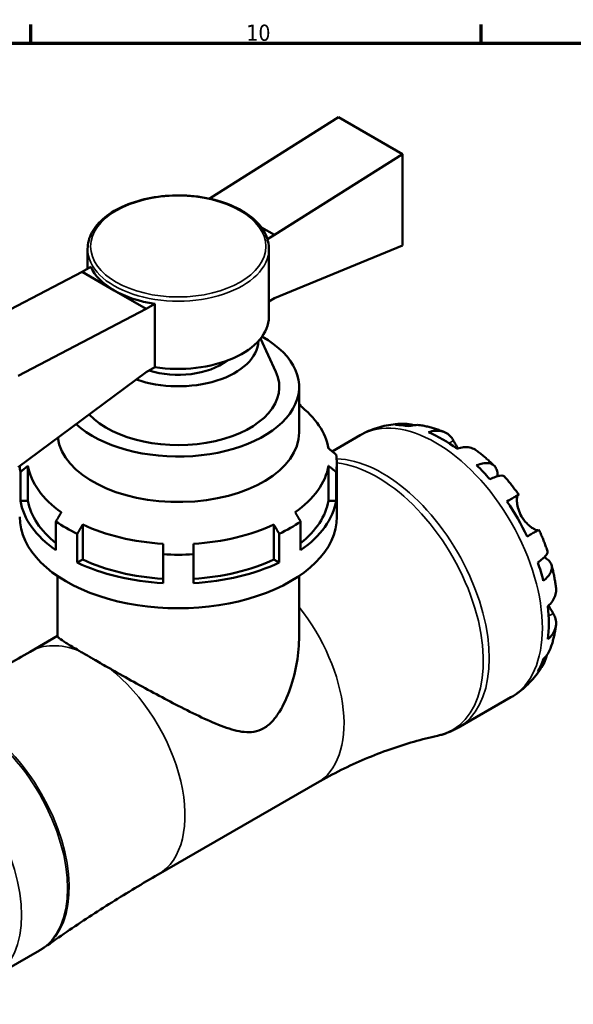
# Model space of a CAD drawing. Header units: millimetres. Extents: x 0 to 896, y 0 to 747.
# Tile 9 of 10: x 629 to 715, y 425 to 578. Entities that reach past the tile are written whole.
import ezdxf

# ---------------------------------------------------------------- set-up
doc = ezdxf.new("R2010")
doc.units = ezdxf.units.MM
for name, color, linetype, lineweight in [('Border (ISO)', 7, 'Continuous', 70), ('Visible (ISO)', 7, 'Continuous', 50), ('Visible Narrow (ISO)', 7, 'Continuous', 35)]:
    doc.layers.add(name, color=color, linetype=linetype, lineweight=lineweight)
doc.styles.add('Note Text (ISO)', font='tahoma.ttf')

# ---------------------------------------------------------------- blocks, each defined once
blk = doc.blocks.new('Borders Default Border')
at = {"layer": 'Border (ISO)'}
for p, q in [((630.75, 574), (630.75, 576.9)), ((700.83, 574), (700.83, 576.9))]:
    blk.add_line(p, q, dxfattribs=at)
at = {"layer": 'Border (ISO)', "flags": 128}
blk.add_lwpolyline([(20, 20), (20, 574), (821, 574), (821, 20), (20, 20)], dxfattribs=at)
at = {"layer": 'Border (ISO)', "color": 232, "true_color": 0xca0064, "insert": (664.29, 574.35), "char_height": 2.5, "attachment_point": 7, "style": 'Note Text (ISO)'}
blk.add_mtext('10', dxfattribs=at)

msp = doc.modelspace()

# ---------------------------------------------------------------- linework, layer by layer
at = {"layer": 'Visible (ISO)'}
for p, q in [((658.68, 549.949), (678.621, 562.523)), ((678.621, 562.523), (688.591, 556.782)), ((688.591, 556.782), (668.65, 544.208)), ((688.591, 542.593), (688.591, 556.782)), ((658.68, 549.949), (658.531, 549.863)), ((658.68, 549.949), (659.022, 549.752)), ((666.636, 545.367), (668.65, 544.208)), ((668.65, 544.208), (667.557, 543.578)), ((639.595, 542.044), (639.595, 538.959)), ((667.795, 542.044), (667.795, 531.514)), ((668.65, 534.385), (688.591, 542.593)), ((640.075, 539.235), (638.74, 538.466)), ((638.74, 538.466), (618.799, 528.075)), ((638.74, 538.466), (643.725, 535.595)), ((643.725, 535.595), (648.71, 532.725)), ((668.65, 534.385), (667.795, 533.892)), ((628.77, 522.333), (648.71, 532.725)), ((650.046, 533.494), (648.71, 532.725)), ((650.046, 533.494), (650.046, 523.671)), ((666.498, 528.112), (668.889, 522.921)), ((650.046, 523.671), (648.71, 522.902)), ((648.71, 522.902), (628.77, 508.145)), ((672.495, 520.6), (672.495, 513.528)), ((672.725, 517.625), (672.725, 517.77)), ((677.645, 510.577), (682.008, 513.089)), ((630.313, 508.332), (630.313, 502.896)), ((677.077, 502.896), (677.077, 508.332)), ((678.37, 500.406), (678.37, 508.725)), ((629.132, 502.896), (629.132, 507.372)), ((678.258, 502.896), (678.258, 507.372)), ((630.313, 502.896), (629.132, 502.896)), ((678.258, 502.896), (677.077, 502.896)), ((634.665, 495.204), (634.665, 499.68)), ((638.823, 499.207), (638.823, 493.771)), ((668.567, 493.771), (668.567, 499.207)), ((672.725, 495.204), (672.725, 499.68)), ((637.988, 493.29), (637.988, 497.766)), ((669.402, 493.29), (669.402, 497.766)), ((651.345, 490.104), (651.345, 494.58)), ((656.045, 490.104), (656.045, 494.58)), ((638.823, 493.771), (637.988, 493.29)), ((669.402, 493.29), (668.567, 493.771)), ((634.895, 491.203), (634.895, 481.855)), ((672.495, 491.203), (672.495, 481.855)), ((630.645, 479.443), (634.895, 481.891)), ((697.192, 467.597), (705.462, 472.359)), ((650.582, 444.823), (675.33, 459.075)), ((624.93, 428.869), (632.1, 432.998))]:
    msp.add_line(p, q, dxfattribs=at)
for centre, major_axis, ratio, start_param, end_param in [((653.695, 541.337), (-14.1, 0), 0.5758617, 0.2617994, 0.7853982), ((653.695, 541.337), (14.1, 0), 0.5758617, 3.9269908, 4.4505896), ((653.695, 531.514), (14.1, 0), 0.5758617, 4.4505896, 6.2831853), ((653.695, 520.6), (18.8, 0), 0.5758617, 3.7043657, 7.0885046), ((653.695, 527.876), (12.48, 0), 0.5758617, 4.1611364, 6.2632796), ((653.695, 527.876), (-9.4, 0), 0.5758617, 1.0637396, 2.5057049), ((653.695, 520.6), (15.72, 0), 0.5758617, 3.6325616, 6.5424526), ((653.695, 508.725), (-24.675, 0), 0.5758617, 3.8316082, 3.8461401), ((653.695, 509.685), (23.5, 0), 0.5758617, 0.1001674, 0.6435011), ((694.849, 493.365), (-11.648, 20.227), 0.5780931, 5.8247609, 5.9600789), ((653.695, 513.528), (18.8, 0), 0.5758617, 3.2165719, 6.2831853), ((694.849, 493.365), (-11.648, 20.227), 0.5780931, 5.3643515, 5.6350902), ((653.695, 508.725), (24.675, 0), 0.5758617, 6.1878026, 6.378568), ((653.695, 508.725), (-24.675, 0), 0.5758617, 0.0273129, 0.0953827), ((653.695, 509.685), (-23.5, 0), 0.5758617, 0.1001674, 0.6852307), ((653.695, 509.685), (23.5, 0), 0.5758617, 5.5979546, 6.1830179), ((694.849, 493.365), (-11.648, 20.227), 0.5780931, 5.0393628, 5.1746808), ((653.695, 504.249), (-24.675, 0), 0.5758617, 0.0953827, 0.6900155), ((653.695, 504.249), (-23.5, 0), 0.5758617, 0.1001674, 0.6269887), ((653.695, 504.249), (23.5, 0), 0.5758617, 5.6561966, 6.1830179), ((653.695, 504.249), (24.675, 0), 0.5758617, 5.5931698, 6.1878026), ((694.849, 493.365), (-11.648, 20.227), 0.5780931, 4.5789534, 4.849692), ((653.695, 500.406), (-24.675, 0), 0.5758617, 0, 3.1415927), ((653.695, 508.725), (24.675, 0), 0.5758617, 3.8316082, 4.0223735), ((653.695, 509.685), (-23.5, 0), 0.5758617, 0.8855656, 1.4706289), ((653.695, 509.685), (-23.5, 0), 0.5758617, 1.6709637, 2.2560271), ((653.695, 508.725), (24.675, 0), 0.5758617, 5.4024045, 5.5931698), ((653.695, 508.725), (24.675, 0), 0.5758617, 4.6170063, 4.8077716), ((653.695, 504.249), (24.675, 0), 0.5758617, 4.0223735, 4.6170063), ((653.695, 504.249), (23.5, 0), 0.5758617, 4.0271582, 4.6122216), ((653.695, 504.249), (23.5, 0), 0.5758617, 4.8125564, 5.3976197), ((653.695, 504.249), (24.675, 0), 0.5758617, 4.8077716, 5.4024045), ((694.849, 493.365), (-11.648, 20.227), 0.5780931, 4.2539646, 4.3892826), ((694.849, 493.365), (-11.648, 20.227), 0.5780931, 3.7935552, 4.0642939), ((694.849, 493.365), (11.648, -20.227), 0.5780931, 0.3269738, 0.4622918)]:
    msp.add_ellipse(centre, major_axis=major_axis, ratio=ratio, start_param=start_param, end_param=end_param, dxfattribs=at)
for points, knots in [([(639.595, 542.044), (639.595, 542.911), (639.824, 543.776), (640.715, 545.433), (641.391, 546.221), (643.137, 547.65), (644.22, 548.286), (646.671, 549.322), (648.039, 549.722), (650.915, 550.249), (652.423, 550.376), (655.428, 550.347), (656.926, 550.192), (659.767, 549.612), (661.109, 549.187), (663.504, 548.104), (664.557, 547.445), (666.256, 545.951), (666.905, 545.115), (667.629, 543.521), (667.795, 542.783), (667.795, 542.044)], [3.9269908, 3.9269908, 3.9269908, 3.9269908, 4.2271809, 4.2271809, 4.5398758, 4.5398758, 4.8642903, 4.8642903, 5.1898432, 5.1898432, 5.5144344, 5.5144344, 5.8386409, 5.8386409, 6.1633155, 6.1633155, 6.4889404, 6.4889404, 6.8127909, 6.8127909, 7.0685835, 7.0685835, 7.0685835, 7.0685835]), ([(682.008, 513.089), (682.433, 513.334), (682.872, 513.554), (683.768, 513.945), (684.226, 514.114), (685.151, 514.4), (685.619, 514.517), (686.555, 514.701), (687.025, 514.767), (687.958, 514.853), (688.422, 514.872), (688.882, 514.87)], [5.49972085, 5.49972085, 5.49972085, 5.49972085, 5.56468082, 5.56468082, 5.62964079, 5.62964079, 5.69460075, 5.69460075, 5.75956072, 5.75956072, 5.82452068, 5.82452068, 5.82452068, 5.82452068]), ([(687.516, 514.684), (687.91, 514.795), (688.315, 514.854), (689.073, 514.88), (689.496, 514.847), (690.057, 514.727), (690.201, 514.689), (690.342, 514.646)], [0.1494024, 0.1494024, 0.1494024, 0.1494024, 0.29124982, 0.29124982, 0.43706507, 0.43706507, 0.48741206, 0.48741206, 0.48741206, 0.48741206]), ([(691.582, 514.615), (691.275, 514.67), (690.963, 514.689), (690.33, 514.659), (689.953, 514.597), (689.578, 514.484)], [4.26896289, 4.26896289, 4.26896289, 4.26896289, 4.39078313, 4.39078313, 4.53263055, 4.53263055, 4.53263055, 4.53263055]), ([(691.582, 514.615), (691.827, 514.571), (692.069, 514.521), (692.55, 514.411), (692.789, 514.351), (693.261, 514.222), (693.494, 514.152), (693.958, 514.005), (694.187, 513.926), (694.641, 513.762), (694.867, 513.675), (695.089, 513.585)], [5.95483615, 5.95483615, 5.95483615, 5.95483615, 5.99130939, 5.99130939, 6.02778262, 6.02778262, 6.06425586, 6.06425586, 6.10072909, 6.10072909, 6.13720233, 6.13720233, 6.13720233, 6.13720233]), ([(692.621, 513.556), (692.976, 513.676), (693.323, 513.748), (693.947, 513.807), (694.281, 513.796), (694.903, 513.671), (695.192, 513.557), (695.679, 513.271), (695.921, 513.072), (696.281, 512.653), (696.414, 512.454), (696.526, 512.246)], [0.14941001, 0.14941001, 0.14941001, 0.14941001, 0.29044502, 0.29044502, 0.43634177, 0.43634177, 0.58223851, 0.58223851, 0.72934673, 0.72934673, 0.83526259, 0.83526259, 0.83526259, 0.83526259]), ([(696.526, 512.246), (696.53, 512.238), (696.534, 512.231), (696.596, 512.116), (696.659, 512), (696.789, 511.767), (696.854, 511.653), (697.006, 511.389), (697.095, 511.238), (697.199, 511.067), (697.209, 511.052), (697.218, 511.036)], [-0.51072287, -0.51072287, -0.51072287, -0.51072287, -0.50653573, -0.50653573, -0.4498196, -0.4498196, -0.40070764, -0.40070764, -0.34173664, -0.34173664, -0.33592843, -0.33592843, -0.33592843, -0.33592843]), ([(700.142, 510.68), (700.059, 510.743), (699.974, 510.799), (699.647, 510.992), (699.358, 511.106), (698.736, 511.231), (698.402, 511.242), (697.778, 511.183), (697.431, 511.11), (697.076, 510.99)], [4.09437396, 4.09437396, 4.09437396, 4.09437396, 4.14541915, 4.14541915, 4.2913159, 4.2913159, 4.43721264, 4.43721264, 4.57824766, 4.57824766, 4.57824766, 4.57824766]), ([(700.142, 510.681), (700.333, 510.537), (700.523, 510.39), (700.898, 510.091), (701.084, 509.939), (701.452, 509.629), (701.635, 509.472), (701.995, 509.152), (702.174, 508.99), (702.527, 508.661), (702.702, 508.494), (702.875, 508.325)], [0.15181689, 0.15181689, 0.15181689, 0.15181689, 0.18846211, 0.18846211, 0.22510733, 0.22510733, 0.26175256, 0.26175256, 0.29839778, 0.29839778, 0.335043, 0.335043, 0.335043, 0.335043]), ([(700.119, 508.413), (700.458, 508.548), (700.779, 508.641), (701.341, 508.749), (701.631, 508.77), (702.149, 508.722), (702.378, 508.653), (702.742, 508.458), (702.911, 508.314), (703.171, 507.945), (703.262, 507.719), (703.363, 507.266), (703.385, 507.003), (703.373, 506.712)], [0.1494024, 0.1494024, 0.1494024, 0.1494024, 0.29124982, 0.29124982, 0.43706507, 0.43706507, 0.58288032, 0.58288032, 0.7290354, 0.7290354, 0.87519047, 0.87519047, 1.01101923, 1.01101923, 1.01101923, 1.01101923]), ([(704.445, 506.67), (704.392, 506.729), (704.318, 506.77), (704.111, 506.825), (703.945, 506.828), (703.533, 506.763), (703.289, 506.694), (702.794, 506.516), (702.501, 506.393), (702.181, 506.239)], [3.99241343, 3.99241343, 3.99241343, 3.99241343, 4.09915263, 4.09915263, 4.24496788, 4.24496788, 4.39078313, 4.39078313, 4.53263055, 4.53263055, 4.53263055, 4.53263055]), ([(704.445, 506.67), (704.603, 506.491), (704.758, 506.311), (705.066, 505.945), (705.218, 505.761), (705.519, 505.388), (705.667, 505.2), (705.96, 504.821), (706.105, 504.629), (706.39, 504.243), (706.53, 504.048), (706.669, 503.852)], [0.44977219, 0.44977219, 0.44977219, 0.44977219, 0.48560592, 0.48560592, 0.52143965, 0.52143965, 0.55727339, 0.55727339, 0.59310712, 0.59310712, 0.62894085, 0.62894085, 0.62894085, 0.62894085]), ([(704.837, 502.804), (705.141, 502.978), (705.41, 503.133), (705.85, 503.386), (706.059, 503.506), (706.386, 503.693), (706.503, 503.759), (706.644, 503.839), (706.68, 503.858), (706.656, 503.843), (706.621, 503.822), (706.566, 503.79)], [0.14941001, 0.14941001, 0.14941001, 0.14941001, 0.29044502, 0.29044502, 0.43634177, 0.43634177, 0.58223851, 0.58223851, 0.72934673, 0.72934673, 0.83526259, 0.83526259, 0.83526259, 0.83526259]), ([(706.566, 503.79), (706.546, 503.778), (706.527, 503.759), (706.481, 503.687), (706.456, 503.623), (706.416, 503.451), (706.401, 503.343), (706.385, 503.038), (706.39, 502.826), (706.45, 502.281), (706.517, 501.938), (706.744, 501.206), (706.908, 500.825), (707.116, 500.464)], [-0.50766593, -0.50766593, -0.50766593, -0.50766593, -0.46718991, -0.46718991, -0.40200215, -0.40200215, -0.33506637, -0.33506637, -0.24300458, -0.24300458, -0.12488859, -0.12488859, 0, 0, 0, 0]), ([(707.116, 500.464), (707.226, 500.274), (707.348, 500.09), (707.617, 499.731), (707.765, 499.559), (708.138, 499.172), (708.364, 498.976), (708.782, 498.667), (708.97, 498.551), (709.248, 498.411), (709.349, 498.37), (709.518, 498.32), (709.585, 498.31), (709.654, 498.314), (709.669, 498.316), (709.683, 498.32)], [0, 0, 0, 0, 0.06608139, 0.06608139, 0.13667451, 0.13667451, 0.23873403, 0.23873403, 0.33457773, 0.33457773, 0.40157847, 0.40157847, 0.46685307, 0.46685307, 0.48798723, 0.48798723, 0.48798723, 0.48798723]), ([(709.819, 498.396), (709.818, 498.396), (709.783, 498.377), (709.653, 498.303), (709.536, 498.237), (709.209, 498.05), (709, 497.93), (708.56, 497.677), (708.291, 497.522), (707.987, 497.348)], [4.02068324, 4.02068324, 4.02068324, 4.02068324, 4.14541915, 4.14541915, 4.2913159, 4.2913159, 4.43721264, 4.43721264, 4.57824766, 4.57824766, 4.57824766, 4.57824766]), ([(709.819, 498.396), (709.92, 498.177), (710.018, 497.958), (710.21, 497.518), (710.304, 497.297), (710.486, 496.854), (710.575, 496.631), (710.747, 496.185), (710.831, 495.961), (710.994, 495.511), (711.072, 495.286), (711.148, 495.06)], [0.94186985, 0.94186985, 0.94186985, 0.94186985, 0.97770401, 0.97770401, 1.01353817, 1.01353817, 1.04937233, 1.04937233, 1.08520649, 1.08520649, 1.12104066, 1.12104066, 1.12104066, 1.12104066]), ([(709.635, 493.328), (709.929, 493.527), (710.183, 493.718), (710.586, 494.055), (710.768, 494.232), (711.032, 494.552), (711.113, 494.697), (711.171, 494.901), (711.173, 494.985), (711.148, 495.06)], [0.1494024, 0.1494024, 0.1494024, 0.1494024, 0.29124982, 0.29124982, 0.43706507, 0.43706507, 0.58288032, 0.58288032, 0.69008895, 0.69008895, 0.69008895, 0.69008895]), ([(710.635, 494.11), (710.901, 493.974), (711.124, 493.82), (711.469, 493.505), (711.618, 493.314), (711.806, 492.907), (711.846, 492.69), (711.831, 492.279), (711.776, 492.048), (711.557, 491.578), (711.392, 491.338), (711.018, 490.908), (710.775, 490.678), (710.489, 490.453)], [3.66745899, 3.66745899, 3.66745899, 3.66745899, 3.80684248, 3.80684248, 3.95299756, 3.95299756, 4.09915263, 4.09915263, 4.24496788, 4.24496788, 4.39078313, 4.39078313, 4.53263055, 4.53263055, 4.53263055, 4.53263055]), ([(711.797, 492.874), (711.857, 492.639), (711.914, 492.404), (712.023, 491.934), (712.074, 491.698), (712.171, 491.226), (712.216, 490.989), (712.3, 490.516), (712.339, 490.279), (712.411, 489.804), (712.443, 489.567), (712.472, 489.329)], [1.23573065, 1.23573065, 1.23573065, 1.23573065, 1.27236797, 1.27236797, 1.30900528, 1.30900528, 1.34564259, 1.34564259, 1.38227991, 1.38227991, 1.41891722, 1.41891722, 1.41891722, 1.41891722]), ([(711.202, 486.523), (711.484, 486.77), (711.721, 487.033), (712.085, 487.542), (712.243, 487.835), (712.447, 488.434), (712.494, 488.74), (712.492, 489.12), (712.485, 489.224), (712.472, 489.329)], [0.14941001, 0.14941001, 0.14941001, 0.14941001, 0.29044502, 0.29044502, 0.43634177, 0.43634177, 0.58223851, 0.58223851, 0.63436131, 0.63436131, 0.63436131, 0.63436131]), ([(712.029, 485.394), (712.153, 485.194), (712.258, 484.98), (712.44, 484.461), (712.491, 484.152), (712.494, 483.59), (712.447, 483.284), (712.243, 482.685), (712.085, 482.391), (711.721, 481.882), (711.484, 481.619), (711.202, 481.373)], [3.89239507, 3.89239507, 3.89239507, 3.89239507, 3.99831093, 3.99831093, 4.14541915, 4.14541915, 4.2913159, 4.2913159, 4.43721264, 4.43721264, 4.57824766, 4.57824766, 4.57824766, 4.57824766]), ([(711.314, 486.624), (711.338, 486.578), (711.363, 486.533), (711.482, 486.316), (711.576, 486.153), (711.755, 485.846), (711.84, 485.704), (711.957, 485.511), (711.994, 485.451), (712.029, 485.394)], [-1.84588864, -1.84588864, -1.84588864, -1.84588864, -1.82942275, -1.82942275, -1.76558177, -1.76558177, -1.70117883, -1.70117883, -1.66961913, -1.66961913, -1.66961913, -1.66961913]), ([(712.468, 483.499), (712.435, 483.261), (712.398, 483.023), (712.314, 482.547), (712.268, 482.309), (712.165, 481.835), (712.109, 481.597), (711.986, 481.124), (711.919, 480.888), (711.775, 480.417), (711.698, 480.182), (711.614, 479.947)], [1.71686566, 1.71686566, 1.71686566, 1.71686566, 1.75333143, 1.75333143, 1.78979721, 1.78979721, 1.82626299, 1.82626299, 1.86272876, 1.86272876, 1.89919454, 1.89919454, 1.89919454, 1.89919454]), ([(634.895, 481.855), (634.895, 481.79), (634.99, 481.682), (635.419, 481.347), (635.753, 481.12), (636.676, 480.536), (637.265, 480.178), (638.061, 479.706), (638.154, 479.651), (638.248, 479.595)], [1.7205478, 1.7205478, 1.7205478, 1.7205478, 2.1041382, 2.1041382, 2.4877287, 2.4877287, 2.8713191, 2.8713191, 2.9206172, 2.9206172, 2.9206172, 2.9206172]), ([(642.979, 476.871), (643.115, 476.794), (643.252, 476.717), (644.467, 476.031), (645.61, 475.391), (647.941, 474.102), (649.131, 473.451), (651.467, 472.193), (652.613, 471.587), (654.908, 470.404), (656.128, 469.794), (658.509, 468.678), (659.669, 468.172), (661.891, 467.366), (662.944, 467.063), (664.475, 466.91), (664.977, 466.911), (665.98, 467.074), (666.482, 467.238), (667.496, 467.822), (667.94, 468.203), (668.747, 469.081), (669.109, 469.578), (670.108, 471.188), (670.657, 472.414), (671.561, 475.02), (671.909, 476.395), (672.376, 479.151), (672.495, 480.532), (672.495, 481.855)], [3.5892019, 3.5892019, 3.5892019, 3.5892019, 3.6385, 3.6385, 4.0220905, 4.0220905, 4.4056809, 4.4056809, 4.7892714, 4.7892714, 5.2194083, 5.2194083, 5.6495453, 5.6495453, 6.0796822, 6.0796822, 6.2947507, 6.2947507, 6.5098191, 6.5098191, 6.7248876, 6.7248876, 6.9399561, 6.9399561, 7.370093, 7.370093, 7.80023, 7.80023, 8.2303669, 8.2303669, 8.2303669, 8.2303669]), ([(630.645, 479.443), (629.428, 478.742), (628.204, 478.053), (625.744, 476.697), (624.509, 476.031), (622.027, 474.723), (620.781, 474.082), (618.281, 472.823), (617.027, 472.207), (614.511, 470.999), (613.25, 470.408), (611.986, 469.83)], [5.499720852, 5.499720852, 5.499720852, 5.499720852, 5.510556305, 5.510556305, 5.521391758, 5.521391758, 5.532227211, 5.532227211, 5.543062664, 5.543062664, 5.553898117, 5.553898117, 5.553898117, 5.553898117]), ([(638.248, 479.595), (638.266, 479.585), (638.284, 479.575), (638.501, 479.447), (638.708, 479.325), (639.336, 478.958), (639.777, 478.702), (640.28, 478.412), (640.316, 478.391), (640.361, 478.365), (640.369, 478.361), (640.382, 478.353), (640.388, 478.35), (640.398, 478.344), (640.402, 478.342), (640.411, 478.336), (640.416, 478.333), (640.43, 478.326), (640.438, 478.321), (640.48, 478.297), (640.514, 478.277), (640.637, 478.206), (640.727, 478.155), (641.145, 477.915), (641.482, 477.722), (642.203, 477.311), (642.586, 477.093), (642.979, 476.871)], [0, 0, 0, 0, 0.00941175, 0.00941175, 0.11489153, 0.11489153, 0.31578685, 0.31578685, 0.33117026, 0.33117026, 0.33468122, 0.33468122, 0.33697708, 0.33697708, 0.33882961, 0.33882961, 0.34093951, 0.34093951, 0.34453691, 0.34453691, 0.35867314, 0.35867314, 0.39618398, 0.39618398, 0.53087256, 0.53087256, 0.67615439, 0.67615439, 0.67615439, 0.67615439]), ([(710.489, 478.265), (710.775, 478.532), (711.018, 478.826), (711.364, 479.364), (711.508, 479.648), (711.614, 479.947)], [0.1494024, 0.1494024, 0.1494024, 0.1494024, 0.29124982, 0.29124982, 0.41559352, 0.41559352, 0.41559352, 0.41559352]), ([(710.494, 477.483), (710.265, 477.079), (710.015, 476.681), (709.47, 475.906), (709.175, 475.528), (708.542, 474.799), (708.203, 474.448), (707.485, 473.782), (707.105, 473.467), (706.309, 472.879), (705.892, 472.607), (705.462, 472.359)], [2.02941528, 2.02941528, 2.02941528, 2.02941528, 2.09515786, 2.09515786, 2.16090045, 2.16090045, 2.22664303, 2.22664303, 2.29238561, 2.29238561, 2.3581282, 2.3581282, 2.3581282, 2.3581282]), ([(711.025, 478.859), (710.99, 478.707), (710.949, 478.555), (710.768, 478.002), (710.586, 477.62), (710.183, 476.978), (709.929, 476.658), (709.635, 476.373)], [4.19148567, 4.19148567, 4.19148567, 4.19148567, 4.24496788, 4.24496788, 4.39078313, 4.39078313, 4.53263055, 4.53263055, 4.53263055, 4.53263055]), ([(697.192, 467.597), (696.995, 467.483), (696.794, 467.376), (696.388, 467.174), (696.181, 467.08), (695.763, 466.903), (695.551, 466.822), (695.124, 466.672), (694.908, 466.603), (694.473, 466.479), (694.254, 466.424), (694.034, 466.375)], [2.3581282, 2.3581282, 2.3581282, 2.3581282, 2.39400747, 2.39400747, 2.42988674, 2.42988674, 2.46576601, 2.46576601, 2.50164528, 2.50164528, 2.53752454, 2.53752454, 2.53752454, 2.53752454]), ([(675.33, 459.075), (676.544, 459.774), (677.78, 460.435), (680.276, 461.674), (681.537, 462.251), (684.067, 463.317), (685.335, 463.805), (687.86, 464.692), (689.117, 465.09), (691.602, 465.798), (692.829, 466.108), (694.034, 466.375)], [2.3581282, 2.3581282, 2.3581282, 2.3581282, 2.39400747, 2.39400747, 2.42988674, 2.42988674, 2.46576601, 2.46576601, 2.50164528, 2.50164528, 2.53752454, 2.53752454, 2.53752454, 2.53752454]), ([(632.901, 433.51), (634.035, 434.313), (635.18, 435.108), (637.487, 436.677), (638.65, 437.453), (640.993, 438.983), (642.174, 439.739), (644.55, 441.229), (645.746, 441.963), (648.153, 443.41), (649.364, 444.122), (650.582, 444.823)], [2.303950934, 2.303950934, 2.303950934, 2.303950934, 2.314786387, 2.314786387, 2.32562184, 2.32562184, 2.336457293, 2.336457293, 2.347292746, 2.347292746, 2.358128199, 2.358128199, 2.358128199, 2.358128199]), ([(632.901, 433.51), (632.849, 433.474), (632.797, 433.437), (632.692, 433.366), (632.64, 433.331), (632.533, 433.262), (632.48, 433.228), (632.373, 433.16), (632.319, 433.127), (632.21, 433.062), (632.155, 433.03), (632.1, 432.998)], [2.303950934, 2.303950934, 2.303950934, 2.303950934, 2.314786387, 2.314786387, 2.32562184, 2.32562184, 2.336457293, 2.336457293, 2.347292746, 2.347292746, 2.358128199, 2.358128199, 2.358128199, 2.358128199])]:
    msp.add_open_spline(points, degree=3, knots=knots, dxfattribs=at)
for points, weights in [([(672.495, 517.902), (672.609, 517.836), (672.725, 517.77)], [1.2171885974, 1.20989406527, 1.20259019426]), ([(678.258, 510.078), (677.653, 510.57), (677.077, 511.039)], [1.20259019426, 1.22998749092, 1.25725338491]), ([(629.132, 507.372), (629.737, 507.864), (630.313, 508.332)], [1.20259019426, 1.22998749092, 1.25725338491]), ([(677.077, 508.332), (677.653, 507.864), (678.258, 507.372)], [1.25725338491, 1.22998749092, 1.20259019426]), ([(635.5, 501.121), (635.092, 500.418), (634.665, 499.68)], [1.25725338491, 1.22998749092, 1.20259019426]), ([(672.725, 499.68), (672.298, 500.418), (671.89, 501.121)], [1.20259019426, 1.22998749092, 1.25725338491]), ([(637.988, 497.766), (638.416, 498.504), (638.823, 499.207)], [1.20259019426, 1.22998749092, 1.25725338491]), ([(668.567, 499.207), (668.974, 498.504), (669.402, 497.766)], [1.25725338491, 1.22998749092, 1.20259019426]), ([(651.345, 496.221), (651.345, 495.42), (651.345, 494.58)], [1.25725338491, 1.22998749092, 1.20259019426]), ([(656.045, 494.58), (656.045, 495.42), (656.045, 496.221)], [1.20259019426, 1.22998749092, 1.25725338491])]:
    msp.add_rational_spline(points, weights, degree=2, dxfattribs=at)
at = {"layer": 'Visible Narrow (ISO)'}
for p, q in [((696.526, 512.246), (695.833, 511.847)), ((706.566, 503.79), (704.842, 502.797)), ((712.029, 485.394), (711.325, 484.988))]:
    msp.add_line(p, q, dxfattribs=at)
msp.add_ellipse((653.695, 542.428), major_axis=(13.63, 0), ratio=0.5758617, dxfattribs=at)
for centre, major_axis, ratio, start_param, end_param in [((653.695, 542.044), (-14.1, 0), 0.5758617, 0, 3.1415927), ((693.735, 492.724), (-11.727, 20.365), 0.5780931, 3.1415927, 6.2831853), ((685.465, 487.961), (11.727, -20.365), 0.5780931, 0, 2.80121), ((684.653, 487.494), (11.656, -20.241), 0.5780931, 6.103789, 9.0315513), ((665.362, 476.385), (9.968, -17.31), 0.5780931, 0, 1.8287555), ((640.614, 462.133), (-9.968, 17.31), 0.5780931, 5.6679803, 6.2831853), ((640.614, 462.133), (9.968, -17.31), 0.5780931, 0, 2.1898688), ((621.621, 451.196), (-10.48, 18.198), 0.5780931, 3.1415927, 6.2831853), ((621.874, 451.342), (10.473, -18.186), 0.5780931, 0.0541773, 3.0874154), ((614.451, 447.067), (-10.48, 18.198), 0.5780931, 3.1415927, 6.2831853)]:
    msp.add_ellipse(centre, major_axis=major_axis, ratio=ratio, start_param=start_param, end_param=end_param, dxfattribs=at)

# ---------------------------------------------------------------- block references
msp.add_blockref('Borders Default Border', (0, 0))

doc.saveas('drawing.dxf')
